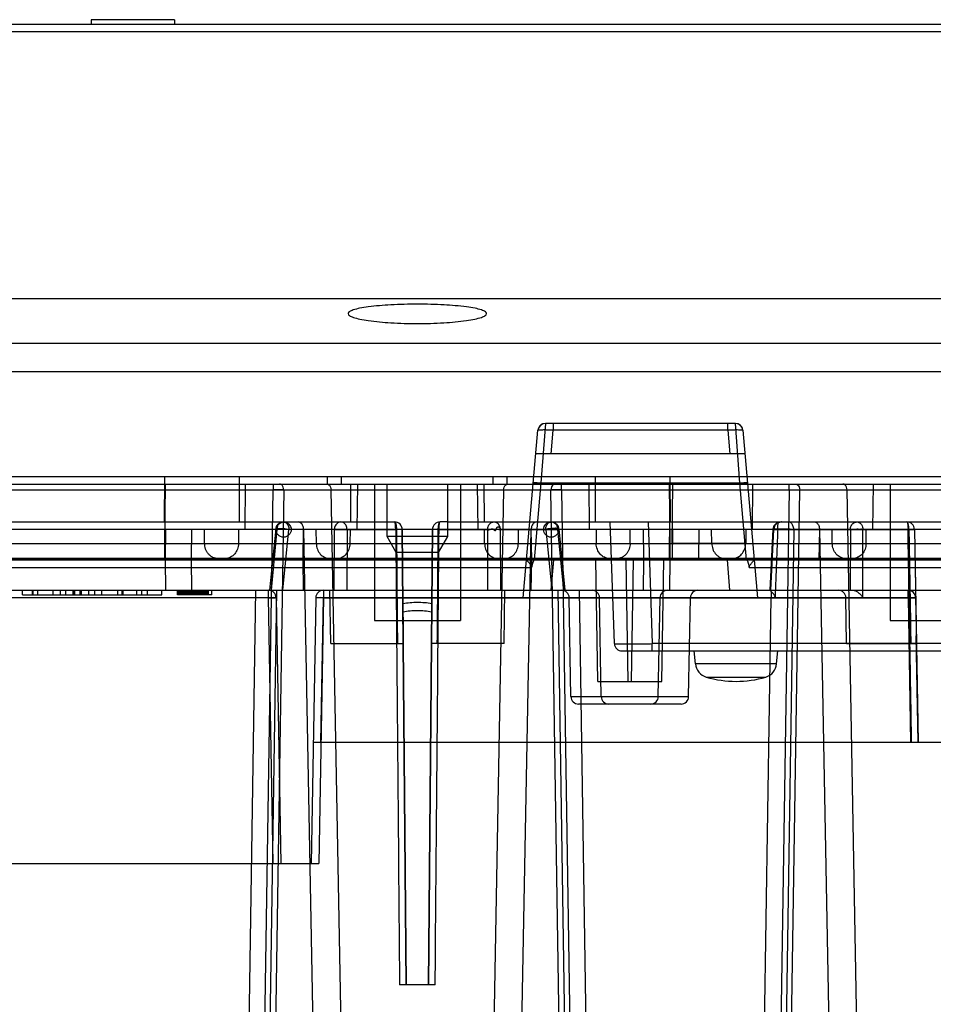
# Model space of a CAD drawing. Header units: millimetres. Extents: x 44 to 341, y 169 to 361.
# Tile 8 of 12: x 146 to 207, y 296 to 361. Entities that reach past the tile are written whole.
import ezdxf

# ---------------------------------------------------------------- set-up
doc = ezdxf.new("R2010")
doc.units = ezdxf.units.MM
doc.header["$LTSCALE"] = 34.457682
doc.layers.get('0').update_dxf_attribs({"linetype": 'CONTINUOUS'})

msp = doc.modelspace()

# ---------------------------------------------------------------- linework, layer by layer
at = {"color": 7, "linetype": 'Continuous'}
for p, q in [((54.124, 360.853), (253.295, 360.853)), ((151.074, 361.153), (151.069, 360.853)), ((156.564, 361.153), (151.074, 361.153)), ((156.564, 361.153), (156.569, 360.853)), ((54.624, 360.371), (253.295, 360.371)), ((253.793, 342.752), (56.031, 342.752)), ((253.793, 342.748), (56.031, 342.748)), ((57.615, 339.83), (326.634, 339.83)), ((57.664, 337.96), (326.708, 337.96)), ((181.015, 334.553), (180.714, 330.623)), ((193.523, 334.553), (181.015, 334.553)), ((181.513, 334.553), (181.513, 334.097)), ((193.025, 334.097), (193.025, 334.553)), ((193.824, 330.623), (193.523, 334.553)), ((179.551, 323.057), (180.516, 334.097)), ((181.378, 332.553), (181.513, 334.097)), ((193.025, 334.097), (181.513, 334.097)), ((193.025, 334.097), (193.16, 332.553)), ((194.022, 334.097), (194.987, 323.057)), ((194.157, 332.553), (180.381, 332.553)), ((52.069, 331.053), (327.569, 331.053)), ((155.899, 331.053), (155.884, 328.053)), ((160.835, 331.053), (160.82, 328.053)), ((166.647, 330.553), (166.644, 331.053)), ((167.579, 330.553), (167.576, 331.053)), ((177.559, 330.553), (177.562, 331.053)), ((178.491, 330.553), (178.494, 331.053)), ((184.318, 328.053), (184.303, 331.053)), ((189.254, 328.053), (189.239, 331.053)), ((67.068, 330.553), (166.647, 330.553)), ((155.933, 326.636), (155.972, 330.553)), ((161.224, 327.553), (161.254, 330.553)), ((163.06, 330.553), (163.06, 330.174)), ((166.647, 330.553), (178.491, 330.553)), ((168.171, 330.553), (168.152, 328.053)), ((168.631, 330.553), (168.585, 327.553)), ((169.734, 330.553), (169.734, 321.553)), ((170.569, 327.092), (170.569, 330.553)), ((174.569, 327.092), (174.569, 330.553)), ((175.404, 330.553), (175.404, 321.553)), ((176.507, 330.553), (176.553, 327.553)), ((176.986, 328.053), (176.967, 330.553)), ((178.491, 330.553), (296.57, 330.553)), ((194.33, 330.571), (180.208, 330.571)), ((180.714, 330.623), (180.27, 325.553)), ((180.714, 330.623), (193.824, 330.623)), ((182.078, 330.174), (182.078, 330.553)), ((183.914, 327.553), (183.884, 330.553)), ((189.166, 330.553), (189.205, 326.636)), ((189.355, 326.636), (189.395, 330.553)), ((194.268, 325.553), (193.824, 330.623)), ((194.646, 327.553), (194.677, 330.553)), ((197.06, 330.174), (197.06, 330.553)), ((202.585, 327.553), (202.631, 330.553)), ((203.734, 330.553), (203.734, 321.553)), ((73.458, 330.174), (312.722, 330.174)), ((161.574, 233.527), (163.06, 330.174)), ((163.767, 330.164), (162.282, 233.54)), ((163.767, 330.164), (181.371, 330.164)), ((168.671, 233.54), (166.882, 330.164)), ((178.256, 330.164), (176.467, 233.54)), ((182.856, 233.54), (181.371, 330.164)), ((182.078, 330.174), (183.564, 233.527)), ((197.06, 330.174), (195.574, 233.527)), ((196.282, 233.54), (197.767, 330.164)), ((197.767, 330.164), (215.371, 330.164)), ((202.671, 233.54), (200.882, 330.164)), ((64.069, 328.053), (170.569, 328.053)), ((170.569, 328.053), (171.073, 328.053)), ((174.569, 328.053), (174.065, 328.053)), ((174.569, 328.053), (299.569, 328.053)), ((185.552, 320.036), (185.272, 328.053)), ((187.771, 328.053), (188.051, 320.036)), ((320.069, 327.553), (53.569, 327.553)), ((155.951, 326.636), (155.942, 327.553)), ((155.962, 327.553), (155.942, 325.553)), ((157.693, 327.553), (157.673, 325.553)), ((158.549, 326.636), (158.539, 327.553)), ((160.791, 327.553), (160.782, 326.636)), ((162.857, 323.553), (163.255, 327.602)), ((163.319, 327.562), (162.925, 323.553)), ((167.103, 327.562), (163.319, 327.562)), ((163.711, 323.553), (164.106, 327.566)), ((171.141, 327.566), (164.106, 327.566)), ((165.035, 325.553), (165.065, 327.553)), ((165.07, 327.566), (166.912, 228.053)), ((165.914, 326.636), (165.901, 327.553)), ((167.095, 323.553), (167.103, 327.562)), ((167.933, 327.562), (167.93, 323.553)), ((167.933, 327.562), (171.191, 327.562)), ((168.138, 326.636), (168.152, 327.553)), ((171.169, 326.053), (170.569, 327.092)), ((174.569, 327.092), (170.569, 327.092)), ((171.835, 297.553), (171.573, 327.557)), ((171.574, 327.557), (171.638, 320.053)), ((171.575, 327.557), (171.833, 297.553)), ((173.565, 327.557), (173.303, 297.553)), ((173.305, 297.553), (173.563, 327.557)), ((173.564, 327.557), (173.5, 320.053)), ((173.947, 327.562), (177.205, 327.562)), ((173.969, 326.053), (174.569, 327.092)), ((181.032, 327.566), (173.997, 327.566)), ((177, 326.636), (176.986, 327.553)), ((177.208, 323.553), (177.205, 327.562)), ((178.035, 327.562), (181.819, 327.562)), ((178.035, 327.562), (178.043, 323.553)), ((178.226, 228.053), (180.068, 327.566)), ((179.224, 326.636), (179.237, 327.553)), ((180.103, 325.553), (180.073, 327.553)), ((181.032, 327.566), (181.427, 323.553)), ((182.213, 323.553), (181.819, 327.562)), ((181.884, 327.602), (182.281, 323.553)), ((184.347, 327.553), (184.356, 326.636)), ((186.59, 326.636), (186.599, 327.553)), ((187.445, 327.553), (187.465, 325.553)), ((189.176, 327.553), (189.197, 325.553)), ((189.187, 326.636), (189.196, 327.553)), ((189.373, 326.636), (189.364, 327.553)), ((189.384, 327.553), (189.364, 325.553)), ((191.116, 327.553), (191.096, 325.553)), ((191.971, 326.636), (191.962, 327.553)), ((194.213, 327.553), (194.204, 326.636)), ((195.998, 327.578), (195.795, 323.553)), ((197.372, 327.566), (195.842, 228.053)), ((195.862, 323.553), (196.064, 327.562)), ((196.064, 327.562), (201.103, 327.562)), ((197.372, 327.566), (204.903, 327.566)), ((199.065, 327.553), (199.035, 325.553)), ((199.07, 327.566), (200.912, 228.053)), ((199.914, 326.636), (199.901, 327.553)), ((201.103, 327.562), (201.095, 323.553)), ((201.93, 323.062), (201.933, 327.562)), ((204.962, 327.562), (201.933, 327.562)), ((202.138, 326.636), (202.152, 327.553)), ((205.324, 327.562), (205.569, 313.553)), ((205.327, 327.562), (205.453, 320.053)), ((56.653, 326.636), (282.653, 326.636)), ((155.933, 325.653), (155.933, 326.636)), ((155.951, 326.636), (155.951, 325.653)), ((189.187, 325.653), (189.187, 326.636)), ((189.205, 326.636), (189.205, 325.653)), ((189.355, 326.636), (189.355, 325.653)), ((189.373, 325.653), (189.373, 326.636)), ((173.969, 326.053), (171.169, 326.053)), ((55.085, 325.653), (318.553, 325.653)), ((57.769, 325.553), (282.647, 325.553)), ((282.653, 325.653), (86.943, 325.653)), ((90.116, 325.653), (282.653, 325.653)), ((155.933, 325.653), (159.916, 325.653)), ((155.942, 325.553), (155.962, 323.553)), ((157.673, 325.553), (155.942, 325.553)), ((156.782, 325.653), (157.576, 325.653)), ((157.673, 325.553), (157.693, 323.553)), ((165.065, 323.553), (165.035, 325.553)), ((180.073, 323.553), (180.103, 325.553)), ((181.542, 325.553), (181.367, 323.553)), ((184.459, 317.553), (184.319, 325.553)), ((185.222, 325.653), (189.206, 325.653)), ((186.459, 317.553), (186.319, 325.553)), ((186.679, 317.553), (186.819, 325.553)), ((187.465, 325.553), (187.445, 323.553)), ((189.197, 325.553), (187.465, 325.553)), ((188.679, 317.553), (188.819, 325.553)), ((189.197, 325.553), (189.176, 323.553)), ((193.338, 325.653), (189.355, 325.653)), ((193.171, 323.553), (192.996, 325.553)), ((144.176, 325.044), (180.093, 325.044)), ((194.443, 325.055), (225.031, 325.055)), ((55.079, 323.553), (318.736, 323.553)), ((146.543, 323.253), (146.543, 323.553)), ((146.543, 323.253), (155.719, 323.253)), ((147.193, 323.553), (147.193, 323.253)), ((147.243, 323.253), (147.243, 323.553)), ((147.543, 323.553), (147.543, 323.253)), ((148.578, 323.253), (148.578, 323.553)), ((149.053, 323.253), (149.053, 323.553)), ((149.403, 323.253), (149.403, 323.553)), ((149.878, 323.253), (149.878, 323.553)), ((149.921, 323.253), (149.921, 323.553)), ((150.006, 323.253), (150.006, 323.553)), ((150.356, 323.253), (150.356, 323.553)), ((150.441, 323.253), (150.441, 323.553)), ((150.916, 323.253), (150.916, 323.553)), ((151.309, 323.253), (151.309, 323.553)), ((151.784, 323.253), (151.784, 323.553)), ((152.819, 323.553), (152.819, 323.253)), ((153.119, 323.253), (153.119, 323.553)), ((153.169, 323.553), (153.169, 323.253)), ((154.069, 323.553), (154.069, 323.253)), ((154.419, 323.253), (154.419, 323.553)), ((154.769, 323.553), (154.769, 323.253)), ((155.719, 323.253), (155.719, 323.553)), ((156.769, 323.253), (156.769, 323.553)), ((159.024, 323.253), (156.769, 323.253)), ((156.812, 323.253), (156.812, 323.553)), ((156.897, 323.253), (156.897, 323.553)), ((156.939, 323.253), (156.939, 323.553)), ((156.982, 323.253), (156.982, 323.553)), ((157.024, 323.253), (157.024, 323.553)), ((157.067, 323.253), (157.067, 323.553)), ((157.109, 323.253), (157.109, 323.553)), ((157.152, 323.253), (157.152, 323.553)), ((157.237, 323.253), (157.237, 323.553)), ((157.28, 323.253), (157.28, 323.553)), ((157.322, 323.253), (157.322, 323.553)), ((157.365, 323.253), (157.365, 323.553)), ((157.407, 323.253), (157.407, 323.553)), ((157.45, 323.253), (157.45, 323.553)), ((157.492, 323.253), (157.492, 323.553)), ((157.535, 323.253), (157.535, 323.553)), ((157.578, 323.253), (157.578, 323.553)), ((157.62, 323.253), (157.62, 323.553)), ((157.705, 323.253), (157.705, 323.553)), ((157.748, 323.253), (157.748, 323.553)), ((157.79, 323.253), (157.79, 323.553)), ((157.833, 323.253), (157.833, 323.553)), ((157.875, 323.253), (157.875, 323.553)), ((157.918, 323.253), (157.918, 323.553)), ((157.961, 323.253), (157.961, 323.553)), ((158.046, 323.253), (158.046, 323.553)), ((158.088, 323.253), (158.088, 323.553)), ((158.173, 323.253), (158.173, 323.553)), ((158.258, 323.253), (158.258, 323.553)), ((158.301, 323.253), (158.301, 323.553)), ((158.386, 323.253), (158.386, 323.553)), ((158.429, 323.253), (158.429, 323.553)), ((158.471, 323.253), (158.471, 323.553)), ((158.514, 323.253), (158.514, 323.553)), ((158.556, 323.253), (158.556, 323.553)), ((158.599, 323.253), (158.599, 323.553)), ((158.641, 323.253), (158.641, 323.553)), ((158.726, 323.253), (158.726, 323.553)), ((158.769, 323.253), (158.769, 323.553)), ((158.812, 323.253), (158.812, 323.553)), ((159.024, 323.253), (159.024, 323.553)), ((161.895, 323.553), (160.427, 228.053)), ((161.842, 228.053), (163.31, 323.553)), ((162.763, 323.057), (162.763, 323.553)), ((166.375, 323.553), (166.375, 323.057)), ((166.859, 320.053), (166.798, 323.553)), ((171.254, 320.053), (171.225, 323.553)), ((171.609, 323.553), (171.638, 320.053)), ((173.529, 323.553), (173.5, 320.053)), ((173.913, 323.553), (173.884, 320.053)), ((178.279, 320.053), (178.34, 323.553)), ((181.828, 323.553), (183.296, 228.053)), ((184.711, 228.053), (183.243, 323.553)), ((195.888, 323.47), (195.888, 323.079)), ((204.903, 323.057), (204.903, 323.553)), ((124.375, 323.079), (162.763, 323.079)), ((162.763, 323.062), (124.375, 323.062)), ((162.763, 323.057), (146.175, 323.057)), ((163.069, 305.553), (162.763, 323.079)), ((163.263, 323.062), (163.569, 305.553)), ((165.875, 323.062), (165.569, 305.553)), ((166.375, 323.079), (166.069, 305.553)), ((166.209, 313.553), (166.375, 323.057)), ((166.375, 323.079), (195.888, 323.079)), ((166.375, 323.062), (205.036, 323.062)), ((179.551, 323.057), (166.375, 323.057)), ((182.691, 316.544), (182.578, 323.062)), ((184.691, 316.544), (184.578, 323.062)), ((188.447, 316.544), (188.56, 323.062)), ((190.447, 316.544), (190.56, 323.062)), ((194.427, 228.053), (195.888, 323.079)), ((204.903, 323.057), (194.987, 323.057)), ((195.888, 323.079), (196.143, 323.078)), ((200.859, 320.053), (200.806, 323.062)), ((204.903, 323.062), (205.069, 313.553)), ((205.404, 323.062), (205.455, 320.053)), ((169.734, 321.553), (175.404, 321.553)), ((203.734, 321.553), (209.404, 321.553)), ((205.567, 313.553), (205.447, 320.543)), ((166.859, 320.053), (171.639, 320.053)), ((178.279, 320.053), (173.499, 320.053)), ((188.051, 319.553), (188.051, 320.036)), ((253.087, 320.036), (188.051, 320.036)), ((200.859, 320.053), (205.456, 320.053)), ((186.052, 319.553), (255.086, 319.553)), ((190.893, 318.706), (190.819, 319.553)), ((196.245, 318.706), (196.319, 319.553)), ((196.245, 318.706), (190.893, 318.706)), ((184.459, 317.553), (188.679, 317.553)), ((191.609, 317.833), (195.529, 317.833)), ((182.691, 316.544), (190.447, 316.544)), ((189.947, 316.053), (183.191, 316.053)), ((165.709, 313.553), (264.36, 313.553)), ((54.254, 305.553), (166.069, 305.553)), ((173.743, 297.553), (171.395, 297.553))]:
    msp.add_line(p, q, dxfattribs=at)
for points in [[(181.015, 334.553), (180.777, 334.493), (180.597, 334.328), (180.516, 334.097)], [(181.015, 334.553), (180.87, 334.532), (180.736, 334.468), (180.626, 334.368), (180.551, 334.239), (180.517, 334.097)], [(194.022, 334.097), (193.941, 334.328), (193.761, 334.493), (193.523, 334.553)], [(194.022, 334.097), (193.987, 334.239), (193.912, 334.368), (193.802, 334.468), (193.668, 334.532), (193.523, 334.553)], [(196.426, 328.048), (196.214, 327.965), (196.061, 327.796), (195.998, 327.578)]]:
    msp.add_lwpolyline(points, dxfattribs=at)
for centre in [(163.752, 327.553), (181.386, 327.553)]:
    msp.add_circle(centre, 0.5, dxfattribs=at)
for centre, radius, start, end in [((181.015, 334.053), 0.5, 90, 175), ((193.523, 334.053), 0.5, 5, 90), ((171.073, 327.553), 0.5, 0.5, 90), ((174.065, 327.553), 0.5, 90, 179.5), ((204.825, 327.553), 0.5, 1, 90.00001), ((201.757, 327.553), 3.146, 0.2337, 1.43272), ((162.763, 323.053), 0.5, 0, 90), ((166.375, 323.053), 0.5, 90, 179), ((182.078, 323.053), 0.5, 1, 89.99746), ((184.078, 323.053), 0.5, 1, 89.99746), ((189.06, 323.053), 0.5, 90.00254, 179), ((191.06, 323.053), 0.5, 90.00254, 179), ((200.306, 323.053), 0.5, 1, 90), ((204.903, 323.053), 0.5, 1, 90), ((172.568, 316.758), 5.987, 89.99233, 99.15087), ((172.571, 316.771), 5.975, 80.83905, 90.01692), ((186.052, 320.053), 0.5, 182.00004, 270.00025), ((191.889, 318.793), 1, 185, 253.74297), ((195.249, 318.793), 1, 286.25703, 355), ((193.569, 324.553), 7, 253.74297, 286.25703), ((183.191, 316.553), 0.5, 181.00015, 270), ((185.191, 316.553), 0.5, 181.00015, 270), ((187.947, 316.553), 0.5, 270, 358.99985), ((189.947, 316.553), 0.5, 270, 358.99985)]:
    msp.add_arc(centre, radius, start, end, dxfattribs=at)
for points, knots in [([(172.569, 342.406), (171.983, 342.406), (170.901, 342.378), (169.631, 342.279), (168.809, 342.148), (168.431, 342.06), (168.205, 341.974), (168.081, 341.912), (168.003, 341.834), (168.004, 341.785)], [0, 0, 0, 0, 0.375142, 0.693002, 0.815405, 0.907678, 0.941817, 0.968025, 1, 1, 1, 1]), ([(177.134, 341.785), (177.135, 341.834), (177.057, 341.912), (176.933, 341.974), (176.707, 342.06), (176.329, 342.148), (175.507, 342.279), (174.237, 342.378), (173.155, 342.406), (172.569, 342.406)], [0, 0, 0, 0, 0.031975, 0.058187, 0.092329, 0.1846, 0.306999, 0.62485, 1, 1, 1, 1]), ([(168.004, 341.785), (168.005, 341.734), (168.085, 341.657), (168.21, 341.592), (168.437, 341.504), (168.816, 341.411), (169.637, 341.271), (170.905, 341.161), (171.985, 341.131), (172.569, 341.131)], [0, 0, 0, 0, 0.032581, 0.059188, 0.093676, 0.186404, 0.308909, 0.626105, 1, 1, 1, 1]), ([(172.569, 341.131), (173.153, 341.131), (174.233, 341.161), (175.501, 341.271), (176.322, 341.411), (176.701, 341.504), (176.928, 341.592), (177.053, 341.657), (177.133, 341.734), (177.134, 341.785)], [0, 0, 0, 0, 0.373885, 0.69109, 0.8136, 0.906329, 0.940815, 0.967419, 1, 1, 1, 1]), ([(181.513, 334.097), (181.386, 334.102), (181.158, 334.106), (180.828, 334.128), (180.669, 334.092), (180.519, 334.123), (180.516, 334.097)], [0, 0, 0, 0, 0.381491, 0.705257, 0.92198, 1, 1, 1, 1]), ([(194.022, 334.097), (194.019, 334.123), (193.869, 334.092), (193.71, 334.128), (193.38, 334.106), (193.152, 334.102), (193.025, 334.097)], [0, 0, 0, 0, 0.078003, 0.294701, 0.618469, 1, 1, 1, 1]), ([(163.767, 330.164), (163.766, 330.229), (163.742, 330.353), (163.646, 330.506), (163.536, 330.553), (163.485, 330.553)], [0, 0, 0, 0, 0.372841, 0.707986, 1, 1, 1, 1]), ([(166.599, 330.553), (166.649, 330.553), (166.757, 330.508), (166.856, 330.356), (166.881, 330.23), (166.882, 330.164)], [0, 0, 0, 0, 0.283681, 0.618905, 1, 1, 1, 1]), ([(178.256, 330.164), (178.257, 330.23), (178.282, 330.356), (178.381, 330.508), (178.489, 330.553), (178.539, 330.553)], [0, 0, 0, 0, 0.381096, 0.716319, 1, 1, 1, 1]), ([(180.216, 330.658), (180.216, 330.658), (180.217, 330.658), (180.219, 330.658), (180.222, 330.659), (180.226, 330.659), (180.231, 330.659), (180.241, 330.658), (180.251, 330.658), (180.264, 330.657), (180.276, 330.657), (180.288, 330.656), (180.302, 330.655), (180.316, 330.654), (180.331, 330.653), (180.346, 330.652), (180.368, 330.651), (180.397, 330.649), (180.449, 330.645), (180.555, 330.636), (180.649, 330.629), (180.714, 330.623)], [0, 0, 0, 0, 0.001601, 0.005493, 0.011719, 0.020221, 0.030932, 0.043777, 0.075576, 0.096605, 0.119805, 0.144978, 0.171927, 0.200436, 0.230205, 0.261031, 0.293188, 0.360896, 0.436094, 0.61019, 1, 1, 1, 1]), ([(181.653, 330.553), (181.605, 330.553), (181.498, 330.51), (181.397, 330.359), (181.372, 330.232), (181.371, 330.164)], [0, 0, 0, 0, 0.276834, 0.608907, 1, 1, 1, 1]), ([(193.824, 330.623), (193.889, 330.629), (193.983, 330.636), (194.089, 330.645), (194.141, 330.649), (194.17, 330.651), (194.192, 330.652), (194.207, 330.653), (194.222, 330.654), (194.236, 330.655), (194.25, 330.656), (194.262, 330.657), (194.274, 330.657), (194.287, 330.658), (194.297, 330.658), (194.307, 330.659), (194.312, 330.659), (194.316, 330.659), (194.319, 330.658), (194.321, 330.658), (194.322, 330.658), (194.322, 330.658)], [0, 0, 0, 0, 0.38981, 0.563906, 0.639104, 0.706812, 0.738969, 0.769795, 0.799564, 0.828073, 0.855022, 0.880195, 0.903395, 0.924424, 0.956222, 0.969068, 0.979779, 0.988281, 0.994507, 0.998399, 1, 1, 1, 1]), ([(197.485, 330.553), (197.533, 330.553), (197.64, 330.51), (197.741, 330.359), (197.766, 330.232), (197.767, 330.164)], [0, 0, 0, 0, 0.276834, 0.608907, 1, 1, 1, 1]), ([(200.882, 330.164), (200.881, 330.23), (200.856, 330.356), (200.757, 330.508), (200.649, 330.553), (200.599, 330.553)], [0, 0, 0, 0, 0.381096, 0.716319, 1, 1, 1, 1]), ([(163.767, 330.164), (163.698, 330.165), (163.549, 330.169), (163.313, 330.172), (163.146, 330.174), (163.06, 330.174)], [0, 0, 0, 0, 0.293042, 0.634121, 1, 1, 1, 1]), ([(182.078, 330.174), (181.992, 330.174), (181.825, 330.172), (181.589, 330.169), (181.44, 330.165), (181.371, 330.164)], [0, 0, 0, 0, 0.36588, 0.706957, 1, 1, 1, 1]), ([(197.06, 330.174), (197.146, 330.174), (197.313, 330.172), (197.549, 330.169), (197.698, 330.165), (197.767, 330.164)], [0, 0, 0, 0, 0.36588, 0.706957, 1, 1, 1, 1]), ([(163.319, 327.562), (163.331, 327.586), (163.349, 327.64), (163.359, 327.727), (163.379, 327.822), (163.415, 327.88), (163.438, 327.908)], [0, 0, 0, 0, 0.219652, 0.458642, 0.708948, 1, 1, 1, 1]), ([(163.438, 327.908), (163.456, 327.929), (163.5, 327.968), (163.576, 328.009), (163.63, 328.028), (163.657, 328.035)], [0, 0, 0, 0, 0.329963, 0.673178, 1, 1, 1, 1]), ([(163.752, 328.053), (163.742, 328.053), (163.723, 328.052), (163.696, 328.049), (163.674, 328.045), (163.662, 328.039), (163.657, 328.035)], [0, 0, 0, 0, 0.318214, 0.58276, 0.804735, 1, 1, 1, 1]), ([(163.752, 328.053), (163.783, 328.053), (163.846, 328.041), (163.932, 327.99), (163.978, 327.94), (163.999, 327.911)], [0, 0, 0, 0, 0.310886, 0.640387, 1, 1, 1, 1]), ([(163.999, 327.911), (164.022, 327.879), (164.062, 327.806), (164.096, 327.688), (164.105, 327.606), (164.106, 327.566)], [0, 0, 0, 0, 0.326148, 0.6747, 1, 1, 1, 1]), ([(165.07, 327.566), (165.068, 327.647), (165.039, 327.803), (164.918, 327.994), (164.779, 328.053), (164.716, 328.053)], [0, 0, 0, 0, 0.368952, 0.71128, 1, 1, 1, 1]), ([(167.232, 327.91), (167.205, 327.878), (167.157, 327.807), (167.114, 327.687), (167.104, 327.603), (167.103, 327.562)], [0, 0, 0, 0, 0.332376, 0.67485, 1, 1, 1, 1]), ([(167.536, 328.053), (167.498, 328.053), (167.423, 328.042), (167.317, 327.991), (167.258, 327.939), (167.232, 327.91)], [0, 0, 0, 0, 0.32505, 0.656828, 1, 1, 1, 1]), ([(167.933, 327.562), (167.931, 327.648), (167.896, 327.811), (167.751, 328.001), (167.605, 328.053), (167.536, 328.053)], [0, 0, 0, 0, 0.373511, 0.70074, 1, 1, 1, 1]), ([(171.12, 327.912), (171.117, 327.938), (171.109, 327.981), (171.097, 328.027), (171.081, 328.053), (171.073, 328.053)], [0, 0, 0, 0, 0.513357, 0.844938, 1, 1, 1, 1]), ([(171.073, 328.053), (171.085, 328.053), (171.112, 328.032), (171.136, 327.98), (171.15, 327.936), (171.156, 327.91)], [0, 0, 0, 0, 0.199999, 0.527192, 1, 1, 1, 1]), ([(171.141, 327.566), (171.141, 327.606), (171.139, 327.686), (171.133, 327.801), (171.125, 327.877), (171.12, 327.912)], [0, 0, 0, 0, 0.341905, 0.695357, 1, 1, 1, 1]), ([(171.156, 327.91), (171.164, 327.875), (171.177, 327.8), (171.189, 327.684), (171.191, 327.603), (171.191, 327.562)], [0, 0, 0, 0, 0.30223, 0.651353, 1, 1, 1, 1]), ([(173.947, 327.562), (173.947, 327.644), (173.958, 327.794), (173.984, 327.947), (174.035, 328.053), (174.065, 328.053)], [0, 0, 0, 0, 0.475486, 0.830945, 1, 1, 1, 1]), ([(173.997, 327.566), (173.998, 327.606), (173.999, 327.686), (174.005, 327.801), (174.013, 327.877), (174.018, 327.912)], [0, 0, 0, 0, 0.341965, 0.695478, 1, 1, 1, 1]), ([(174.018, 327.912), (174.021, 327.938), (174.029, 327.981), (174.041, 328.027), (174.057, 328.053), (174.065, 328.053)], [0, 0, 0, 0, 0.513174, 0.844898, 1, 1, 1, 1]), ([(177.205, 327.562), (177.206, 327.603), (177.215, 327.687), (177.254, 327.806), (177.298, 327.878), (177.324, 327.91)], [0, 0, 0, 0, 0.328921, 0.67231, 1, 1, 1, 1]), ([(177.205, 327.562), (177.214, 327.554), (177.239, 327.542), (177.284, 327.547), (177.337, 327.553), (177.398, 327.569), (177.453, 327.599), (177.518, 327.622), (177.571, 327.584), (177.606, 327.543), (177.646, 327.51), (177.684, 327.489), (177.728, 327.493), (177.748, 327.529), (177.756, 327.568), (177.767, 327.611), (177.785, 327.655), (177.815, 327.695), (177.857, 327.724), (177.905, 327.732), (177.949, 327.719), (177.983, 327.694), (178.008, 327.662), (178.024, 327.628), (178.034, 327.591), (178.036, 327.566), (178.035, 327.552)], [0, 0, 0, 0, 0.031484, 0.068864, 0.118282, 0.172595, 0.233756, 0.29019, 0.338446, 0.392107, 0.436858, 0.474616, 0.507877, 0.539205, 0.575113, 0.614751, 0.656942, 0.701234, 0.745936, 0.788291, 0.827217, 0.863739, 0.898414, 0.934607, 0.96453, 1, 1, 1, 1]), ([(177.324, 327.91), (177.348, 327.939), (177.401, 327.991), (177.497, 328.041), (177.568, 328.053), (177.602, 328.053)], [0, 0, 0, 0, 0.349969, 0.680763, 1, 1, 1, 1]), ([(177.759, 328.019), (177.743, 328.026), (177.709, 328.039), (177.656, 328.051), (177.62, 328.053), (177.602, 328.053)], [0, 0, 0, 0, 0.335966, 0.668786, 1, 1, 1, 1]), ([(178.035, 327.562), (178.035, 327.606), (178.022, 327.696), (177.973, 327.825), (177.887, 327.941), (177.805, 327.998), (177.759, 328.019)], [0, 0, 0, 0, 0.235738, 0.480959, 0.731419, 1, 1, 1, 1]), ([(180.422, 328.053), (180.359, 328.053), (180.22, 327.994), (180.099, 327.803), (180.07, 327.647), (180.068, 327.566)], [0, 0, 0, 0, 0.28872, 0.631048, 1, 1, 1, 1]), ([(181.032, 327.566), (181.033, 327.606), (181.042, 327.688), (181.076, 327.806), (181.116, 327.879), (181.139, 327.911)], [0, 0, 0, 0, 0.3253, 0.673852, 1, 1, 1, 1]), ([(181.139, 327.911), (181.16, 327.94), (181.206, 327.99), (181.292, 328.041), (181.355, 328.053), (181.386, 328.053)], [0, 0, 0, 0, 0.359613, 0.689114, 1, 1, 1, 1]), ([(181.481, 328.035), (181.476, 328.039), (181.464, 328.045), (181.442, 328.049), (181.415, 328.052), (181.396, 328.053), (181.386, 328.053)], [0, 0, 0, 0, 0.195211, 0.41712, 0.681659, 1, 1, 1, 1]), ([(181.7, 327.908), (181.682, 327.929), (181.638, 327.968), (181.562, 328.009), (181.508, 328.028), (181.481, 328.035)], [0, 0, 0, 0, 0.330401, 0.673646, 1, 1, 1, 1]), ([(181.7, 327.908), (181.723, 327.88), (181.759, 327.822), (181.779, 327.727), (181.789, 327.641), (181.807, 327.586), (181.819, 327.562)], [0, 0, 0, 0, 0.290361, 0.540487, 0.779576, 1, 1, 1, 1]), ([(196.451, 328.05), (196.425, 328.047), (196.372, 328.035), (196.298, 328), (196.242, 327.959), (196.208, 327.925), (196.19, 327.906), (196.178, 327.89), (196.166, 327.875), (196.15, 327.853), (196.124, 327.81), (196.094, 327.742), (196.071, 327.654), (196.065, 327.592), (196.065, 327.562)], [0, 0, 0, 0, 0.114663, 0.238888, 0.360577, 0.420053, 0.449352, 0.478321, 0.507212, 0.536774, 0.597861, 0.727294, 0.864855, 1, 1, 1, 1]), ([(196.319, 327.582), (196.319, 327.621), (196.32, 327.694), (196.324, 327.792), (196.331, 327.871), (196.339, 327.931), (196.349, 327.975), (196.361, 328.007), (196.378, 328.029), (196.398, 328.042), (196.423, 328.048), (196.441, 328.05), (196.451, 328.05)], [0, 0, 0, 0, 0.22169, 0.407087, 0.554041, 0.665628, 0.748779, 0.810231, 0.857396, 0.899301, 0.945351, 1, 1, 1, 1]), ([(196.574, 328.053), (196.56, 328.053), (196.533, 328.053), (196.492, 328.052), (196.464, 328.051), (196.451, 328.05)], [0, 0, 0, 0, 0.330904, 0.664316, 1, 1, 1, 1]), ([(197.372, 327.566), (197.37, 327.649), (197.34, 327.807), (197.216, 327.996), (197.08, 328.054), (197.018, 328.053)], [0, 0, 0, 0, 0.378691, 0.717703, 1, 1, 1, 1]), ([(198.716, 328.053), (198.776, 328.053), (198.911, 327.999), (199.037, 327.81), (199.068, 327.651), (199.07, 327.566)], [0, 0, 0, 0, 0.273677, 0.612894, 1, 1, 1, 1]), ([(201.103, 327.562), (201.104, 327.605), (201.114, 327.69), (201.158, 327.809), (201.205, 327.879), (201.232, 327.91)], [0, 0, 0, 0, 0.340509, 0.675217, 1, 1, 1, 1]), ([(201.232, 327.91), (201.259, 327.94), (201.319, 327.993), (201.425, 328.042), (201.5, 328.053), (201.536, 328.053)], [0, 0, 0, 0, 0.350722, 0.689583, 1, 1, 1, 1]), ([(201.536, 328.053), (201.597, 328.053), (201.719, 328.016), (201.846, 327.883), (201.917, 327.726), (201.934, 327.614), (201.933, 327.562)], [0, 0, 0, 0, 0.264732, 0.517997, 0.77431, 1, 1, 1, 1]), ([(204.825, 328.053), (204.845, 328.053), (204.872, 327.959), (204.892, 327.837), (204.9, 327.705), (204.902, 327.632)], [0, 0, 0, 0, 0.140516, 0.495575, 1, 1, 1, 1]), ([(204.921, 327.91), (204.913, 327.937), (204.897, 327.982), (204.868, 328.035), (204.837, 328.053), (204.825, 328.053)], [0, 0, 0, 0, 0.466863, 0.795432, 1, 1, 1, 1]), ([(204.962, 327.562), (204.962, 327.604), (204.959, 327.687), (204.945, 327.803), (204.93, 327.876), (204.921, 327.91)], [0, 0, 0, 0, 0.363899, 0.703996, 1, 1, 1, 1]), ([(163.319, 327.562), (163.301, 327.568), (163.278, 327.572), (163.247, 327.604), (163.278, 327.622), (163.312, 327.627), (163.36, 327.633), (163.415, 327.635), (163.48, 327.636), (163.557, 327.634), (163.648, 327.629), (163.754, 327.621), (163.869, 327.608), (163.988, 327.59), (164.067, 327.575), (164.106, 327.566)], [0, 0, 0, 0, 0.06005, 0.083819, 0.106926, 0.147751, 0.201051, 0.25894, 0.32494, 0.40606, 0.504053, 0.617272, 0.742695, 0.873972, 1, 1, 1, 1]), ([(167.103, 327.562), (167.159, 327.565), (167.293, 327.568), (167.506, 327.569), (167.726, 327.568), (167.869, 327.565), (167.933, 327.562)], [0, 0, 0, 0, 0.203546, 0.482423, 0.770567, 1, 1, 1, 1]), ([(171.575, 327.557), (171.572, 327.576), (171.465, 327.545), (171.351, 327.578), (171.214, 327.567), (171.14, 327.566)], [0, 0, 0, 0, 0.130048, 0.493199, 1, 1, 1, 1]), ([(171.14, 327.566), (171.168, 324.232), (171.226, 317.563), (171.31, 307.559), (171.367, 300.888), (171.395, 297.553)], [0, 0, 0, 0, 0.333278, 0.666611, 1, 1, 1, 1]), ([(171.574, 327.557), (171.572, 327.573), (171.479, 327.543), (171.381, 327.573), (171.258, 327.562), (171.191, 327.562)], [0, 0, 0, 0, 0.124727, 0.476163, 1, 1, 1, 1]), ([(173.998, 327.566), (173.924, 327.567), (173.787, 327.578), (173.673, 327.545), (173.566, 327.576), (173.563, 327.557)], [0, 0, 0, 0, 0.506978, 0.869999, 1, 1, 1, 1]), ([(173.947, 327.562), (173.88, 327.562), (173.757, 327.573), (173.659, 327.543), (173.566, 327.573), (173.564, 327.557)], [0, 0, 0, 0, 0.525002, 0.876405, 1, 1, 1, 1]), ([(173.743, 297.553), (173.771, 300.888), (173.828, 307.559), (173.912, 317.563), (173.97, 324.232), (173.998, 327.566)], [0, 0, 0, 0, 0.333389, 0.666722, 1, 1, 1, 1]), ([(178.035, 327.562), (177.979, 327.565), (177.845, 327.568), (177.632, 327.569), (177.412, 327.568), (177.269, 327.565), (177.205, 327.562)], [0, 0, 0, 0, 0.203805, 0.482593, 0.770635, 1, 1, 1, 1]), ([(177.99, 327.564), (177.984, 327.565), (177.971, 327.567), (177.952, 327.574), (177.905, 327.558), (177.964, 327.563), (177.978, 327.553)], [0, 0, 0, 0, 0.15846, 0.348676, 0.554287, 1, 1, 1, 1]), ([(177.978, 327.553), (177.995, 327.551), (178.046, 327.532), (178.016, 327.551), (178.007, 327.562), (177.995, 327.564), (177.99, 327.564)], [0, 0, 0, 0, 0.533262, 0.664084, 0.838297, 1, 1, 1, 1]), ([(181.673, 327.636), (181.64, 327.636), (181.566, 327.634), (181.446, 327.626), (181.311, 327.613), (181.171, 327.594), (181.078, 327.577), (181.032, 327.566)], [0, 0, 0, 0, 0.155772, 0.343364, 0.557579, 0.784639, 1, 1, 1, 1]), ([(181.736, 327.635), (181.729, 327.635), (181.715, 327.635), (181.694, 327.636), (181.68, 327.636), (181.673, 327.636)], [0, 0, 0, 0, 0.33498, 0.669659, 1, 1, 1, 1]), ([(181.819, 327.562), (181.838, 327.568), (181.868, 327.57), (181.888, 327.614), (181.842, 327.624), (181.799, 327.632), (181.758, 327.634), (181.736, 327.635)], [0, 0, 0, 0, 0.26327, 0.35496, 0.4927, 0.720287, 1, 1, 1, 1]), ([(196.319, 327.582), (196.259, 327.585), (196.155, 327.582), (196.065, 327.599), (195.973, 327.57), (196.042, 327.565), (196.064, 327.562)], [0, 0, 0, 0, 0.46198, 0.754674, 0.829693, 1, 1, 1, 1]), ([(196.319, 327.582), (196.299, 327.082), (196.26, 326.081), (196.202, 324.579), (196.163, 323.579), (196.143, 323.078)], [0, 0, 0, 0, 0.333325, 0.666658, 1, 1, 1, 1]), ([(197.372, 327.566), (197.268, 327.568), (197.044, 327.572), (196.693, 327.573), (196.445, 327.579), (196.319, 327.582)], [0, 0, 0, 0, 0.295248, 0.639594, 1, 1, 1, 1]), ([(201.786, 327.553), (201.733, 327.554), (201.623, 327.581), (201.447, 327.565), (201.272, 327.569), (201.156, 327.564), (201.103, 327.562)], [0, 0, 0, 0, 0.232863, 0.489719, 0.767839, 1, 1, 1, 1]), ([(201.933, 327.562), (201.922, 327.563), (201.902, 327.564), (201.871, 327.557), (201.84, 327.561), (201.813, 327.588), (201.786, 327.565), (201.786, 327.553)], [0, 0, 0, 0, 0.191952, 0.384539, 0.576241, 0.775551, 1, 1, 1, 1]), ([(205.327, 327.562), (205.322, 327.581), (205.218, 327.548), (205.105, 327.579), (204.973, 327.567), (204.903, 327.566)], [0, 0, 0, 0, 0.138974, 0.501101, 1, 1, 1, 1]), ([(205.139, 313.553), (205.114, 315.111), (205.06, 318.226), (204.982, 322.897), (204.928, 326.01), (204.903, 327.566)], [0, 0, 0, 0, 0.333496, 0.66683, 1, 1, 1, 1]), ([(204.962, 327.562), (205.025, 327.563), (205.139, 327.574), (205.241, 327.548), (205.32, 327.576), (205.327, 327.562)], [0, 0, 0, 0, 0.524833, 0.875555, 1, 1, 1, 1]), ([(204.962, 327.562), (204.975, 326.728), (205.003, 325.06), (205.044, 322.557), (205.073, 320.888), (205.086, 320.053)], [0, 0, 0, 0, 0.333128, 0.666461, 1, 1, 1, 1]), ([(155.933, 326.636), (156.415, 326.635), (157.35, 326.633), (158.671, 326.633), (159.804, 326.633), (160.486, 326.635), (160.782, 326.636)], [0, 0, 0, 0, 0.298662, 0.578011, 0.817435, 1, 1, 1, 1]), ([(155.951, 326.636), (156.21, 326.635), (156.71, 326.633), (157.416, 326.633), (158.024, 326.633), (158.389, 326.635), (158.548, 326.636)], [0, 0, 0, 0, 0.298892, 0.57733, 0.81645, 1, 1, 1, 1]), ([(159.414, 325.653), (159.362, 325.653), (159.253, 325.665), (159.122, 325.708), (159.019, 325.762), (158.917, 325.829), (158.801, 325.937), (158.689, 326.094), (158.609, 326.269), (158.561, 326.452), (158.549, 326.575), (158.548, 326.636)], [0, 0, 0, 0, 0.108503, 0.224398, 0.285263, 0.347877, 0.477265, 0.61046, 0.744278, 0.875073, 1, 1, 1, 1]), ([(160.782, 326.636), (160.78, 326.51), (160.735, 326.261), (160.551, 325.938), (160.268, 325.71), (160.031, 325.653), (159.916, 325.653)], [0, 0, 0, 0, 0.262571, 0.513637, 0.75968, 1, 1, 1, 1]), ([(165.914, 326.636), (165.916, 326.508), (165.962, 326.255), (166.151, 325.93), (166.436, 325.707), (166.668, 325.653), (166.78, 325.653)], [0, 0, 0, 0, 0.26634, 0.523268, 0.766625, 1, 1, 1, 1]), ([(167.273, 325.653), (167.385, 325.653), (167.616, 325.707), (167.902, 325.93), (168.091, 326.255), (168.136, 326.508), (168.138, 326.636)], [0, 0, 0, 0, 0.233375, 0.476732, 0.73366, 1, 1, 1, 1]), ([(177, 326.636), (177.002, 326.508), (177.047, 326.255), (177.236, 325.93), (177.522, 325.707), (177.753, 325.653), (177.866, 325.653)], [0, 0, 0, 0, 0.26634, 0.523268, 0.766625, 1, 1, 1, 1]), ([(178.358, 325.653), (178.47, 325.653), (178.702, 325.707), (178.987, 325.93), (179.176, 326.255), (179.222, 326.508), (179.224, 326.636)], [0, 0, 0, 0, 0.233375, 0.476732, 0.73366, 1, 1, 1, 1]), ([(185.222, 325.653), (185.112, 325.653), (184.885, 325.705), (184.6, 325.922), (184.407, 326.246), (184.358, 326.504), (184.356, 326.636)], [0, 0, 0, 0, 0.229948, 0.467067, 0.725897, 1, 1, 1, 1]), ([(184.356, 326.636), (184.653, 326.635), (185.337, 326.633), (186.472, 326.633), (187.792, 326.633), (188.724, 326.635), (189.205, 326.636)], [0, 0, 0, 0, 0.183365, 0.423318, 0.702432, 1, 1, 1, 1]), ([(186.59, 326.636), (186.589, 326.575), (186.577, 326.452), (186.529, 326.269), (186.449, 326.094), (186.337, 325.937), (186.221, 325.829), (186.119, 325.762), (186.016, 325.708), (185.885, 325.665), (185.776, 325.653), (185.724, 325.653)], [0, 0, 0, 0, 0.124925, 0.255719, 0.389535, 0.522729, 0.652117, 0.714731, 0.775597, 0.891494, 1, 1, 1, 1]), ([(186.59, 326.636), (186.748, 326.635), (187.114, 326.633), (187.721, 326.633), (188.428, 326.633), (188.928, 326.635), (189.187, 326.636)], [0, 0, 0, 0, 0.183492, 0.422608, 0.701, 1, 1, 1, 1]), ([(194.204, 326.636), (193.908, 326.635), (193.224, 326.633), (192.088, 326.633), (190.768, 326.633), (189.836, 326.635), (189.355, 326.636)], [0, 0, 0, 0, 0.183365, 0.423318, 0.702432, 1, 1, 1, 1]), ([(191.971, 326.636), (191.812, 326.635), (191.446, 326.633), (190.839, 326.633), (190.132, 326.633), (189.632, 326.635), (189.373, 326.636)], [0, 0, 0, 0, 0.183492, 0.422608, 0.701, 1, 1, 1, 1]), ([(191.971, 326.636), (191.972, 326.575), (191.984, 326.452), (192.031, 326.269), (192.112, 326.094), (192.224, 325.937), (192.34, 325.829), (192.442, 325.762), (192.544, 325.708), (192.676, 325.665), (192.785, 325.653), (192.837, 325.653)], [0, 0, 0, 0, 0.124925, 0.255719, 0.389535, 0.522729, 0.652117, 0.714731, 0.775597, 0.891494, 1, 1, 1, 1]), ([(193.338, 325.653), (193.449, 325.653), (193.676, 325.705), (193.96, 325.922), (194.154, 326.246), (194.202, 326.504), (194.204, 326.636)], [0, 0, 0, 0, 0.229948, 0.467067, 0.725897, 1, 1, 1, 1]), ([(200.78, 325.653), (200.668, 325.653), (200.436, 325.707), (200.151, 325.93), (199.962, 326.255), (199.916, 326.508), (199.914, 326.636)], [0, 0, 0, 0, 0.233375, 0.476732, 0.73366, 1, 1, 1, 1]), ([(202.138, 326.636), (202.136, 326.508), (202.091, 326.255), (201.902, 325.93), (201.616, 325.707), (201.385, 325.653), (201.273, 325.653)], [0, 0, 0, 0, 0.26634, 0.523268, 0.766625, 1, 1, 1, 1]), ([(179.769, 325.553), (179.769, 325.548), (179.79, 325.533), (179.812, 325.497), (179.858, 325.448), (179.906, 325.39), (179.955, 325.33), (180.001, 325.272), (180.042, 325.215), (180.075, 325.159), (180.097, 325.102), (180.097, 325.062), (180.093, 325.044)], [0, 0, 0, 0, 0.026251, 0.103711, 0.219028, 0.346494, 0.472563, 0.593561, 0.707582, 0.813356, 0.9107, 1, 1, 1, 1]), ([(180.27, 325.553), (180.253, 325.542), (180.221, 325.51), (180.201, 325.449), (180.179, 325.388), (180.16, 325.321), (180.139, 325.243), (180.116, 325.15), (180.101, 325.082), (180.093, 325.044)], [0, 0, 0, 0, 0.112223, 0.237673, 0.34823, 0.47179, 0.617289, 0.790743, 1, 1, 1, 1]), ([(194.268, 325.553), (194.285, 325.542), (194.316, 325.511), (194.336, 325.451), (194.358, 325.391), (194.377, 325.325), (194.398, 325.249), (194.42, 325.157), (194.435, 325.091), (194.443, 325.055)], [0, 0, 0, 0, 0.112247, 0.237754, 0.348915, 0.472833, 0.618492, 0.791699, 1, 1, 1, 1]), ([(194.443, 325.055), (194.439, 325.072), (194.439, 325.111), (194.461, 325.167), (194.494, 325.222), (194.535, 325.278), (194.58, 325.335), (194.629, 325.393), (194.678, 325.45), (194.721, 325.499), (194.751, 325.533), (194.765, 325.549), (194.769, 325.553)], [0, 0, 0, 0, 0.088999, 0.186012, 0.291324, 0.404909, 0.525397, 0.650807, 0.777599, 0.893515, 0.973283, 1, 1, 1, 1]), ([(195.888, 323.47), (195.872, 323.486), (195.846, 323.513), (195.815, 323.536), (195.801, 323.553), (195.795, 323.553)], [0, 0, 0, 0, 0.537446, 0.872051, 1, 1, 1, 1]), ([(196.143, 323.078), (196.144, 323.1), (196.137, 323.147), (196.107, 323.214), (196.062, 323.28), (196.009, 323.345), (195.95, 323.408), (195.909, 323.45), (195.888, 323.47)], [0, 0, 0, 0, 0.138769, 0.292936, 0.457397, 0.634087, 0.818387, 1, 1, 1, 1]), ([(201.254, 323.553), (201.315, 323.553), (201.447, 323.52), (201.63, 323.413), (201.798, 323.257), (201.891, 323.13), (201.93, 323.062)], [0, 0, 0, 0, 0.210476, 0.460341, 0.72791, 1, 1, 1, 1]), ([(204.996, 323.41), (204.989, 323.436), (204.974, 323.481), (204.946, 323.534), (204.916, 323.553), (204.903, 323.553)], [0, 0, 0, 0, 0.461689, 0.787897, 1, 1, 1, 1]), ([(205.036, 323.062), (205.036, 323.103), (205.033, 323.184), (205.02, 323.301), (205.006, 323.376), (204.996, 323.41)], [0, 0, 0, 0, 0.348124, 0.697048, 1, 1, 1, 1]), ([(162.763, 323.079), (162.847, 323.081), (163.006, 323.091), (163.131, 323.059), (163.263, 323.085), (163.263, 323.062)], [0, 0, 0, 0, 0.498582, 0.863942, 1, 1, 1, 1]), ([(162.763, 323.062), (162.845, 323.063), (163.003, 323.079), (163.126, 323.04), (163.263, 323.086), (163.263, 323.062)], [0, 0, 0, 0, 0.491118, 0.85444, 1, 1, 1, 1]), ([(163.263, 323.062), (163.263, 323.084), (163.129, 323.035), (163.007, 323.076), (162.847, 323.059), (162.763, 323.057)], [0, 0, 0, 0, 0.133978, 0.499986, 1, 1, 1, 1]), ([(163.263, 323.062), (163.263, 323.072), (163.199, 323.053), (163.128, 323.074), (162.957, 323.061), (162.835, 323.063), (162.763, 323.062)], [0, 0, 0, 0, 0.058216, 0.242586, 0.568798, 1, 1, 1, 1]), ([(165.875, 323.062), (165.875, 323.084), (166.007, 323.059), (166.132, 323.091), (166.291, 323.081), (166.375, 323.079)], [0, 0, 0, 0, 0.135755, 0.501155, 1, 1, 1, 1]), ([(166.375, 323.057), (166.291, 323.059), (166.131, 323.076), (166.009, 323.035), (165.875, 323.084), (165.875, 323.062)], [0, 0, 0, 0, 0.499882, 0.865946, 1, 1, 1, 1]), ([(166.375, 323.062), (166.291, 323.063), (166.131, 323.079), (166.009, 323.04), (165.875, 323.084), (165.875, 323.062)], [0, 0, 0, 0, 0.499681, 0.865747, 1, 1, 1, 1]), ([(205.403, 323.062), (205.403, 323.084), (205.269, 323.035), (205.146, 323.076), (204.986, 323.059), (204.903, 323.057)], [0, 0, 0, 0, 0.133978, 0.499986, 1, 1, 1, 1]), ([(205.403, 323.062), (205.403, 323.084), (205.269, 323.04), (205.146, 323.079), (204.986, 323.063), (204.903, 323.062)], [0, 0, 0, 0, 0.134101, 0.500056, 1, 1, 1, 1]), ([(205.036, 323.062), (205.099, 323.063), (205.216, 323.075), (205.312, 323.046), (205.401, 323.077), (205.404, 323.062)], [0, 0, 0, 0, 0.517906, 0.873433, 1, 1, 1, 1]), ([(205.036, 323.062), (205.044, 322.56), (205.061, 321.557), (205.078, 320.555), (205.086, 320.053)], [0, 0, 0, 0, 0.5, 1, 1, 1, 1]), ([(171.621, 322.135), (171.932, 322.199), (172.569, 322.264), (173.206, 322.198), (173.517, 322.135)], [0, 0, 0, 0, 0.499934, 1, 1, 1, 1]), ([(185.552, 320.036), (185.552, 320.032), (185.578, 320.038), (185.605, 320.03), (185.669, 320.032), (185.749, 320.03), (185.855, 320.03), (186.035, 320.028), (186.307, 320.028), (186.68, 320.029), (187.107, 320.03), (187.57, 320.033), (187.888, 320.035), (188.051, 320.036)], [0, 0, 0, 0, 0.004891, 0.019318, 0.043152, 0.076225, 0.118188, 0.168617, 0.292996, 0.444475, 0.617314, 0.805096, 1, 1, 1, 1])]:
    msp.add_open_spline(points, degree=3, knots=knots, dxfattribs=at)
for points in [[(171.191, 327.562), (171.201, 326.31), (171.223, 323.807), (171.244, 321.305), (171.254, 320.053)], [(173.884, 320.053), (173.894, 321.305), (173.915, 323.807), (173.937, 326.31), (173.947, 327.562)]]:
    msp.add_open_spline(points, degree=3, dxfattribs=at)

doc.saveas('drawing.dxf')
